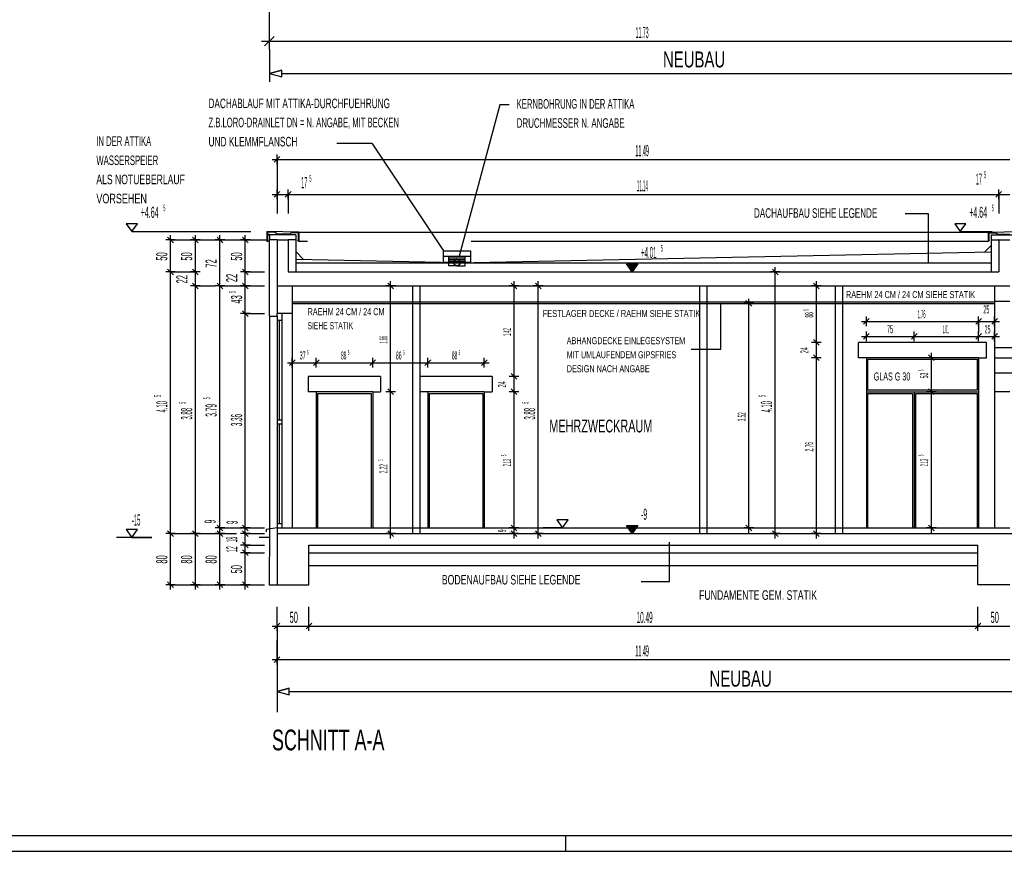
# Model space of a CAD drawing. Extents: x -0.6 to 1.54, y -0.37 to 1.17.
# Tile 32 of 79: x 0.23 to 0.54, y 0 to 0.26. Entities that reach past the tile are written whole.
import ezdxf

# ---------------------------------------------------------------- set-up
doc = ezdxf.new("R2010")
doc.units = 0
doc.linetypes.add('KCONTINUOUS', pattern=[0])
doc.layers.add('W01_---', color=7, linetype='CONTINUOUS')

msp = doc.modelspace()

# ---------------------------------------------------------------- linework, layer by layer
at = {"layer": 'W01_---', "color": 7, "linetype": 'KCONTINUOUS'}
for p, q in [((0.30701, 0.25409), (0.30701, 0.31053)), ((0.30701, 0.25159), (0.30701, 0.25659)), ((0.30451, 0.25409), (0.30951, 0.25409)), ((0.30551, 0.25259), (0.30851, 0.25559)), ((0.30701, 0.25409), (0.41999, 0.25409)), ((0.41999, 0.25409), (0.54161, 0.25409)), ((0.30702, 0.25158), (0.30702, 0.24139)), ((0.31088, 0.24503), (0.30702, 0.244)), ((0.31088, 0.24503), (0.30702, 0.244)), ((0.30702, 0.244), (0.31088, 0.24503)), ((0.30702, 0.244), (0.31088, 0.24296)), ((0.30702, 0.244), (0.31088, 0.24296)), ((0.30702, 0.244), (0.31088, 0.24296)), ((0.31088, 0.24296), (0.31088, 0.24503)), ((0.31088, 0.24296), (0.31088, 0.24503)), ((0.31088, 0.24296), (0.31088, 0.24503)), ((0.31088, 0.244), (0.61647, 0.244)), ((0.37929, 0.23414), (0.36653, 0.18662)), ((0.38223, 0.23414), (0.37929, 0.23414)), ((0.3282, 0.22216), (0.33913, 0.22216)), ((0.33913, 0.22216), (0.36165, 0.18837)), ((0.30791, 0.21703), (0.31091, 0.21703)), ((0.30851, 0.21613), (0.31031, 0.21793)), ((0.30941, 0.21553), (0.30941, 0.21853)), ((0.30941, 0.21703), (0.41992, 0.21703)), ((0.30941, 0.21703), (0.30941, 0.20127)), ((0.41992, 0.21703), (0.53921, 0.21703)), ((0.30851, 0.20514), (0.31031, 0.20694)), ((0.30941, 0.20454), (0.30941, 0.20754)), ((0.31201, 0.20514), (0.31381, 0.20694)), ((0.31291, 0.20454), (0.31291, 0.20754)), ((0.53481, 0.20514), (0.53661, 0.20694)), ((0.53571, 0.20454), (0.53571, 0.20754)), ((0.30791, 0.20604), (0.31091, 0.20604)), ((0.30941, 0.20604), (0.31291, 0.20604)), ((0.30941, 0.20604), (0.30941, 0.2013)), ((0.31141, 0.20604), (0.31441, 0.20604)), ((0.31291, 0.20604), (0.31414, 0.20604)), ((0.31291, 0.20604), (0.31291, 0.2048)), ((0.31291, 0.2048), (0.31291, 0.20004)), ((0.31414, 0.20604), (0.42036, 0.20604)), ((0.42036, 0.20604), (0.53571, 0.20604)), ((0.53421, 0.20604), (0.53721, 0.20604)), ((0.53571, 0.20604), (0.53921, 0.20604)), ((0.53571, 0.20604), (0.53571, 0.20004)), ((0.30941, 0.2013), (0.30941, 0.20004)), ((0.5064, 0.2), (0.51355, 0.2)), ((0.51355, 0.2), (0.51355, 0.18441)), ((0.26564, 0.19686), (0.26214, 0.19686)), ((0.26214, 0.19686), (0.26389, 0.19436)), ((0.26389, 0.19436), (0.26564, 0.19686)), ((0.5254, 0.19686), (0.5219, 0.19686)), ((0.5219, 0.19686), (0.52365, 0.19436)), ((0.52365, 0.19436), (0.5254, 0.19686)), ((0.26389, 0.19436), (0.28724, 0.19436)), ((0.27752, 0.19174), (0.27452, 0.19174)), ((0.27692, 0.19083), (0.27512, 0.19264)), ((0.27602, 0.19024), (0.27602, 0.19323)), ((0.27602, 0.18174), (0.27602, 0.19174)), ((0.27602, 0.19174), (0.2915, 0.19174)), ((0.28532, 0.19177), (0.28232, 0.19177)), ((0.28472, 0.19087), (0.28292, 0.19267)), ((0.28382, 0.19027), (0.28382, 0.19327)), ((0.28382, 0.18174), (0.28382, 0.19177)), ((0.28724, 0.19436), (0.30122, 0.19436)), ((0.293, 0.19177), (0.29, 0.19177)), ((0.2924, 0.19087), (0.2906, 0.19267)), ((0.2915, 0.19027), (0.2915, 0.19327)), ((0.2915, 0.17733), (0.2915, 0.19177)), ((0.2915, 0.19177), (0.30153, 0.19177)), ((0.30097, 0.19174), (0.29797, 0.19174)), ((0.30037, 0.19083), (0.29857, 0.19264)), ((0.29947, 0.19024), (0.29947, 0.19323)), ((0.29947, 0.18174), (0.29947, 0.19174)), ((0.29947, 0.19174), (0.30621, 0.19174)), ((0.30621, 0.19436), (0.30621, 0.19131)), ((0.31621, 0.19418), (0.30621, 0.19436)), ((0.30621, 0.19131), (0.30671, 0.19162)), ((0.30641, 0.19415), (0.30641, 0.19174)), ((0.3088, 0.19411), (0.30641, 0.19415)), ((0.30701, 0.19333), (0.30703, 0.19359)), ((0.31531, 0.19333), (0.30701, 0.19333)), ((0.30701, 0.19333), (0.30701, 0.19174)), ((0.30941, 0.19174), (0.30701, 0.19174)), ((0.30701, 0.16784), (0.30701, 0.19174)), ((0.30948, 0.19353), (0.3088, 0.19411)), ((0.30941, 0.19174), (0.31291, 0.19174)), ((0.30941, 0.19174), (0.30941, 0.16864)), ((0.31344, 0.19353), (0.30948, 0.19353)), ((0.31291, 0.19174), (0.31291, 0.18174)), ((0.31531, 0.19174), (0.31291, 0.19174)), ((0.31344, 0.19353), (0.31389, 0.19403)), ((0.31601, 0.19399), (0.31389, 0.19403)), ((0.31531, 0.19333), (0.31531, 0.19174)), ((0.31531, 0.19174), (0.31531, 0.18174)), ((0.31621, 0.19129), (0.31581, 0.19169)), ((0.31601, 0.19399), (0.31601, 0.19174)), ((0.31621, 0.19418), (0.31621, 0.19163)), ((0.31621, 0.19418), (0.53241, 0.19418)), ((0.31621, 0.19163), (0.31621, 0.19129)), ((0.52365, 0.19436), (0.53365, 0.19436)), ((0.53241, 0.19418), (0.54241, 0.19436)), ((0.53241, 0.19418), (0.53241, 0.19163)), ((0.53241, 0.19129), (0.5328, 0.19169)), ((0.53241, 0.19163), (0.53241, 0.19129)), ((0.53261, 0.19399), (0.53473, 0.19403)), ((0.53261, 0.19399), (0.53261, 0.19174)), ((0.53331, 0.19333), (0.53331, 0.19174)), ((0.53331, 0.19333), (0.54161, 0.19333)), ((0.53331, 0.19174), (0.53571, 0.19174)), ((0.53331, 0.19174), (0.53331, 0.18174)), ((0.53517, 0.19353), (0.53473, 0.19403)), ((0.53517, 0.19353), (0.53913, 0.19353)), ((0.53571, 0.19174), (0.53568, 0.19174)), ((0.53571, 0.19174), (0.53571, 0.18174)), ((0.53571, 0.19174), (0.53921, 0.19174)), ((0.31902, 0.19129), (0.31621, 0.19129)), ((0.36165, 0.18837), (0.37005, 0.18837)), ((0.36165, 0.18468), (0.36165, 0.18837)), ((0.37005, 0.18837), (0.37005, 0.18468)), ((0.53241, 0.19129), (0.37031, 0.19129)), ((0.53131, 0.188), (0.53331, 0.19)), ((0.31531, 0.1881), (0.31787, 0.18554)), ((0.36603, 0.18454), (0.31531, 0.1856)), ((0.36165, 0.18662), (0.37005, 0.18662)), ((0.36331, 0.18468), (0.36331, 0.18662)), ((0.36331, 0.18611), (0.36839, 0.18611)), ((0.36331, 0.18563), (0.36839, 0.18563)), ((0.36603, 0.18454), (0.53331, 0.18804)), ((0.36839, 0.18468), (0.36839, 0.18662)), ((0.27692, 0.18083), (0.27512, 0.18264)), ((0.27602, 0.18024), (0.27602, 0.18323)), ((0.28472, 0.18083), (0.28292, 0.18264)), ((0.28382, 0.18024), (0.28382, 0.18323)), ((0.30037, 0.18083), (0.29857, 0.18264)), ((0.29947, 0.18024), (0.29947, 0.18323)), ((0.31531, 0.18454), (0.53331, 0.18454)), ((0.37005, 0.18468), (0.36165, 0.18468)), ((0.36165, 0.18468), (0.37005, 0.18468)), ((0.36331, 0.18515), (0.36839, 0.18515)), ((0.36331, 0.18368), (0.36331, 0.18468)), ((0.36584, 0.18368), (0.36331, 0.18368)), ((0.36584, 0.18368), (0.36839, 0.18368)), ((0.36839, 0.18368), (0.36839, 0.18468)), ((0.419, 0.18424), (0.42075, 0.18424)), ((0.42075, 0.18174), (0.419, 0.18424)), ((0.42225, 0.18411), (0.41924, 0.18411)), ((0.41924, 0.18411), (0.42075, 0.18195)), ((0.41947, 0.18399), (0.42075, 0.18399)), ((0.42075, 0.18217), (0.41947, 0.18399)), ((0.42178, 0.18386), (0.41972, 0.18386)), ((0.41972, 0.18386), (0.42075, 0.18239)), ((0.41995, 0.18374), (0.42075, 0.18374)), ((0.42075, 0.1826), (0.41995, 0.18374)), ((0.4213, 0.18361), (0.4202, 0.18361)), ((0.4202, 0.18361), (0.42075, 0.18282)), ((0.42043, 0.18348), (0.42075, 0.18348)), ((0.42075, 0.18304), (0.42043, 0.18348)), ((0.42082, 0.18336), (0.42068, 0.18336)), ((0.42068, 0.18336), (0.42075, 0.18326)), ((0.42075, 0.18424), (0.4225, 0.18424)), ((0.4225, 0.18424), (0.42075, 0.18174)), ((0.42075, 0.18195), (0.42225, 0.18411)), ((0.42075, 0.18399), (0.42201, 0.18399)), ((0.42201, 0.18399), (0.42075, 0.18217)), ((0.42075, 0.18239), (0.42178, 0.18386)), ((0.42075, 0.18374), (0.42154, 0.18374)), ((0.42154, 0.18374), (0.42075, 0.1826)), ((0.42075, 0.18282), (0.4213, 0.18361)), ((0.42075, 0.18348), (0.42106, 0.18348)), ((0.42106, 0.18348), (0.42075, 0.18304)), ((0.42075, 0.18326), (0.42082, 0.18336)), ((0.46653, 0.18083), (0.46473, 0.18264)), ((0.46563, 0.18024), (0.46563, 0.18323)), ((0.27752, 0.18174), (0.27452, 0.18174)), ((0.27602, 0.09964), (0.27602, 0.18174)), ((0.27602, 0.18174), (0.28382, 0.18174)), ((0.28532, 0.18174), (0.28232, 0.18174)), ((0.28382, 0.17733), (0.28382, 0.18174)), ((0.30097, 0.18174), (0.29797, 0.18174)), ((0.29947, 0.17733), (0.29947, 0.18174)), ((0.29947, 0.18174), (0.30547, 0.18174)), ((0.31291, 0.18174), (0.53571, 0.18174)), ((0.46713, 0.18174), (0.46413, 0.18174)), ((0.46563, 0.09964), (0.46563, 0.18174)), ((0.28532, 0.17733), (0.28232, 0.17733)), ((0.28472, 0.17643), (0.28292, 0.17823)), ((0.28382, 0.17583), (0.28382, 0.17883)), ((0.28382, 0.09964), (0.28382, 0.17733)), ((0.28382, 0.17733), (0.29, 0.17733)), ((0.293, 0.17733), (0.29, 0.17733)), ((0.2924, 0.17643), (0.2906, 0.17823)), ((0.2915, 0.17583), (0.2915, 0.17883)), ((0.2915, 0.10144), (0.2915, 0.17733)), ((0.2915, 0.17733), (0.30295, 0.17733)), ((0.30097, 0.17733), (0.29797, 0.17733)), ((0.30037, 0.17643), (0.29857, 0.17823)), ((0.29947, 0.17583), (0.29947, 0.17883)), ((0.29947, 0.16864), (0.29947, 0.17733)), ((0.29947, 0.17733), (0.30547, 0.17733)), ((0.30941, 0.17733), (0.53921, 0.17733)), ((0.31421, 0.17733), (0.31421, 0.16864)), ((0.34652, 0.17733), (0.34352, 0.17733)), ((0.34592, 0.17643), (0.34412, 0.17823)), ((0.34502, 0.17583), (0.34502, 0.17883)), ((0.34502, 0.14413), (0.34502, 0.17733)), ((0.35191, 0.17733), (0.35191, 0.09964)), ((0.35421, 0.17733), (0.35421, 0.09964)), ((0.38524, 0.17733), (0.38224, 0.17733)), ((0.38464, 0.17643), (0.38284, 0.17823)), ((0.38374, 0.17583), (0.38374, 0.17883)), ((0.38374, 0.14894), (0.38374, 0.17733)), ((0.39284, 0.17733), (0.38984, 0.17733)), ((0.39223, 0.17643), (0.39043, 0.17823)), ((0.39133, 0.17583), (0.39133, 0.17883)), ((0.39133, 0.09964), (0.39133, 0.17733)), ((0.44191, 0.17733), (0.44191, 0.09964)), ((0.44421, 0.17733), (0.44421, 0.09964)), ((0.48003, 0.17733), (0.47703, 0.17733)), ((0.47943, 0.17643), (0.47763, 0.17823)), ((0.47853, 0.17583), (0.47853, 0.17883)), ((0.47853, 0.15964), (0.47853, 0.17733)), ((0.48441, 0.17733), (0.48441, 0.09964)), ((0.48671, 0.17733), (0.48671, 0.09964)), ((0.53441, 0.17733), (0.53441, 0.14413)), ((0.45736, 0.17034), (0.45736, 0.17333)), ((0.29947, 0.16713), (0.29947, 0.17014)), ((0.31421, 0.17233), (0.53441, 0.17233)), ((0.31421, 0.17184), (0.53441, 0.17184)), ((0.44861, 0.15748), (0.44861, 0.17194)), ((0.45887, 0.17184), (0.45586, 0.17184)), ((0.45826, 0.17094), (0.45646, 0.17274)), ((0.45736, 0.10144), (0.45736, 0.17184)), ((0.53441, 0.17253), (0.53921, 0.17253)), ((0.30097, 0.16864), (0.29797, 0.16864)), ((0.30037, 0.16774), (0.29857, 0.16954)), ((0.29947, 0.10144), (0.29947, 0.16864)), ((0.29947, 0.16864), (0.30547, 0.16864)), ((0.30701, 0.16784), (0.30941, 0.16784)), ((0.30701, 0.16784), (0.30701, 0.1011)), ((0.31421, 0.16864), (0.30941, 0.16864)), ((0.30941, 0.16784), (0.30941, 0.16864)), ((0.30941, 0.16784), (0.30941, 0.10144)), ((0.31091, 0.16864), (0.31091, 0.10144)), ((0.31421, 0.16864), (0.31421, 0.10144)), ((0.49331, 0.16531), (0.49511, 0.16711)), ((0.49421, 0.16471), (0.49421, 0.16771)), ((0.52851, 0.16531), (0.53031, 0.16711)), ((0.52941, 0.16471), (0.52941, 0.16771)), ((0.53351, 0.16531), (0.53531, 0.16711)), ((0.53441, 0.16471), (0.53441, 0.16771)), ((0.31091, 0.16653), (0.30941, 0.16653)), ((0.31006, 0.16653), (0.31006, 0.13528)), ((0.49271, 0.16621), (0.49571, 0.16621)), ((0.49421, 0.16621), (0.50868, 0.16621)), ((0.50868, 0.16621), (0.52941, 0.16621)), ((0.52791, 0.16621), (0.53091, 0.16621)), ((0.52941, 0.16621), (0.53441, 0.16621)), ((0.52941, 0.16621), (0.52941, 0.16283)), ((0.53291, 0.16621), (0.53591, 0.16621)), ((0.53441, 0.16621), (0.53441, 0.16281)), ((0.47853, 0.15814), (0.47853, 0.16114)), ((0.49271, 0.1615), (0.49571, 0.1615)), ((0.49331, 0.1606), (0.49511, 0.1624)), ((0.49421, 0.16), (0.49421, 0.163)), ((0.49421, 0.1615), (0.49903, 0.1615)), ((0.49903, 0.1615), (0.50921, 0.1615)), ((0.50771, 0.1615), (0.51071, 0.1615)), ((0.50831, 0.1606), (0.51011, 0.1624)), ((0.50921, 0.16), (0.50921, 0.163)), ((0.50921, 0.1615), (0.51649, 0.1615)), ((0.51649, 0.1615), (0.52941, 0.1615)), ((0.52791, 0.1615), (0.53091, 0.1615)), ((0.52851, 0.1606), (0.53031, 0.1624)), ((0.52941, 0.16), (0.52941, 0.163)), ((0.52941, 0.1615), (0.52973, 0.1615)), ((0.52973, 0.1615), (0.53441, 0.1615)), ((0.53291, 0.1615), (0.53591, 0.1615)), ((0.53351, 0.1606), (0.53531, 0.1624)), ((0.53441, 0.16), (0.53441, 0.163)), ((0.43929, 0.15748), (0.44861, 0.15748)), ((0.48003, 0.15964), (0.47703, 0.15964)), ((0.47943, 0.15873), (0.47763, 0.16053)), ((0.47853, 0.15483), (0.47853, 0.15964)), ((0.49171, 0.15483), (0.49171, 0.15964)), ((0.53191, 0.15964), (0.49171, 0.15964)), ((0.53191, 0.15483), (0.53191, 0.15964)), ((0.53441, 0.15804), (0.61441, 0.15804)), ((0.31421, 0.15177), (0.31421, 0.15476)), ((0.32171, 0.15177), (0.32171, 0.15476)), ((0.33941, 0.15177), (0.33941, 0.15476)), ((0.35671, 0.15177), (0.35671, 0.15476)), ((0.37441, 0.15177), (0.37441, 0.15476)), ((0.48003, 0.15483), (0.47703, 0.15483)), ((0.47943, 0.15394), (0.47763, 0.15573)), ((0.47853, 0.15333), (0.47853, 0.15634)), ((0.47853, 0.09964), (0.47853, 0.15483)), ((0.49421, 0.15483), (0.49171, 0.15483)), ((0.49421, 0.15483), (0.49421, 0.10144)), ((0.52941, 0.15483), (0.49421, 0.15483)), ((0.51608, 0.15483), (0.51308, 0.15483)), ((0.51548, 0.15394), (0.51368, 0.15573)), ((0.51458, 0.15333), (0.51458, 0.15634)), ((0.51458, 0.14413), (0.51458, 0.15483)), ((0.52941, 0.15483), (0.52941, 0.10144)), ((0.52941, 0.15483), (0.53191, 0.15483)), ((0.53441, 0.15483), (0.61791, 0.15483)), ((0.31271, 0.15326), (0.31571, 0.15326)), ((0.31331, 0.15236), (0.31511, 0.15417)), ((0.31421, 0.15326), (0.3149, 0.15326)), ((0.3149, 0.15326), (0.32171, 0.15326)), ((0.32021, 0.15326), (0.32321, 0.15326)), ((0.32081, 0.15236), (0.32261, 0.15417)), ((0.32171, 0.15326), (0.32788, 0.15326)), ((0.32788, 0.15326), (0.33941, 0.15326)), ((0.33791, 0.15326), (0.34091, 0.15326)), ((0.33851, 0.15236), (0.34031, 0.15417)), ((0.33941, 0.15326), (0.34506, 0.15326)), ((0.34506, 0.15326), (0.35671, 0.15326)), ((0.35521, 0.15326), (0.35821, 0.15326)), ((0.35581, 0.15236), (0.35761, 0.15417)), ((0.35671, 0.15326), (0.36262, 0.15326)), ((0.36262, 0.15326), (0.37441, 0.15326)), ((0.37291, 0.15326), (0.37591, 0.15326)), ((0.37351, 0.15236), (0.37531, 0.15417)), ((0.49471, 0.14464), (0.49471, 0.15434)), ((0.49471, 0.15434), (0.52891, 0.15434)), ((0.52891, 0.15434), (0.52891, 0.14464)), ((0.31921, 0.14894), (0.31921, 0.14413)), ((0.34191, 0.14894), (0.31921, 0.14894)), ((0.34191, 0.14894), (0.34191, 0.14413)), ((0.35421, 0.14894), (0.35421, 0.14413)), ((0.37691, 0.14894), (0.35421, 0.14894)), ((0.37691, 0.14894), (0.37691, 0.14413)), ((0.38524, 0.14894), (0.38224, 0.14894)), ((0.38464, 0.14804), (0.38284, 0.14983)), ((0.38374, 0.14743), (0.38374, 0.15043)), ((0.38374, 0.14413), (0.38374, 0.14894)), ((0.53441, 0.15003), (0.61791, 0.15003)), ((0.34502, 0.14264), (0.34502, 0.14564)), ((0.38374, 0.14264), (0.38374, 0.14564)), ((0.51458, 0.14264), (0.51458, 0.14564)), ((0.32171, 0.14413), (0.31921, 0.14413)), ((0.32171, 0.14413), (0.32171, 0.10144)), ((0.33941, 0.14413), (0.32171, 0.14413)), ((0.32221, 0.14363), (0.33891, 0.14363)), ((0.32221, 0.10144), (0.32221, 0.14363)), ((0.33891, 0.14363), (0.33891, 0.10144)), ((0.33941, 0.14413), (0.33941, 0.10144)), ((0.33941, 0.14413), (0.34191, 0.14413)), ((0.34652, 0.14413), (0.34352, 0.14413)), ((0.34592, 0.14323), (0.34412, 0.14503)), ((0.34502, 0.09964), (0.34502, 0.14413)), ((0.35671, 0.14413), (0.35421, 0.14413)), ((0.35671, 0.14413), (0.35671, 0.10144)), ((0.37441, 0.14413), (0.35671, 0.14413)), ((0.35721, 0.10144), (0.35721, 0.14363)), ((0.35721, 0.14363), (0.37391, 0.14363)), ((0.37391, 0.14363), (0.37391, 0.10144)), ((0.37441, 0.14413), (0.37441, 0.10144)), ((0.37441, 0.14413), (0.37691, 0.14413)), ((0.38524, 0.14413), (0.38224, 0.14413)), ((0.38464, 0.14323), (0.38284, 0.14503)), ((0.38374, 0.10144), (0.38374, 0.14413)), ((0.49421, 0.14413), (0.52941, 0.14413)), ((0.52891, 0.14464), (0.49471, 0.14464)), ((0.49471, 0.14363), (0.50871, 0.14363)), ((0.49471, 0.10144), (0.49471, 0.14363)), ((0.50871, 0.14363), (0.50871, 0.10144)), ((0.50921, 0.14413), (0.50921, 0.10144)), ((0.50971, 0.14363), (0.52891, 0.14363)), ((0.50971, 0.10144), (0.50971, 0.14363)), ((0.51608, 0.14413), (0.51308, 0.14413)), ((0.51548, 0.14323), (0.51368, 0.14503)), ((0.51458, 0.10144), (0.51458, 0.14413)), ((0.52891, 0.14363), (0.52891, 0.10144)), ((0.53441, 0.14413), (0.53441, 0.10144)), ((0.53921, 0.14413), (0.53441, 0.14413)), ((0.31091, 0.13528), (0.30941, 0.13528)), ((0.31091, 0.13399), (0.30941, 0.13399)), ((0.31006, 0.13399), (0.31006, 0.10274)), ((0.2924, 0.10054), (0.2906, 0.10233)), ((0.2915, 0.09993), (0.2915, 0.10293)), ((0.30037, 0.10054), (0.29857, 0.10233)), ((0.29947, 0.09993), (0.29947, 0.10293)), ((0.31091, 0.10274), (0.30941, 0.10274)), ((0.38464, 0.10054), (0.38284, 0.10233)), ((0.38374, 0.09993), (0.38374, 0.10293)), ((0.40066, 0.10394), (0.39716, 0.10394)), ((0.39716, 0.10394), (0.39891, 0.10144)), ((0.39891, 0.10144), (0.40066, 0.10394)), ((0.419, 0.10214), (0.42075, 0.10214)), ((0.42075, 0.09964), (0.419, 0.10214)), ((0.42225, 0.10201), (0.41924, 0.10201)), ((0.41924, 0.10201), (0.42075, 0.09985)), ((0.41947, 0.10189), (0.42075, 0.10189)), ((0.42075, 0.10007), (0.41947, 0.10189)), ((0.42075, 0.10214), (0.4225, 0.10214)), ((0.4225, 0.10214), (0.42075, 0.09964)), ((0.42075, 0.09985), (0.42225, 0.10201)), ((0.42075, 0.10189), (0.42201, 0.10189)), ((0.42201, 0.10189), (0.42075, 0.10007)), ((0.45826, 0.10054), (0.45646, 0.10233)), ((0.45736, 0.09993), (0.45736, 0.10293)), ((0.51548, 0.10054), (0.51368, 0.10233)), ((0.51458, 0.09993), (0.51458, 0.10293)), ((0.26564, 0.10094), (0.26214, 0.10094)), ((0.26214, 0.10094), (0.26389, 0.09844)), ((0.26389, 0.09844), (0.26564, 0.10094)), ((0.27752, 0.09964), (0.27452, 0.09964)), ((0.27692, 0.09873), (0.27512, 0.10054)), ((0.27602, 0.09814), (0.27602, 0.10113)), ((0.27602, 0.08363), (0.27602, 0.09964)), ((0.27602, 0.09964), (0.2915, 0.09964)), ((0.28532, 0.09964), (0.28232, 0.09964)), ((0.28472, 0.09873), (0.28292, 0.10054)), ((0.28382, 0.09814), (0.28382, 0.10113)), ((0.28382, 0.08363), (0.28382, 0.09964)), ((0.293, 0.10144), (0.29, 0.10144)), ((0.293, 0.09964), (0.29, 0.09964)), ((0.2924, 0.09873), (0.2906, 0.10054)), ((0.2915, 0.09964), (0.2915, 0.10144)), ((0.2915, 0.10144), (0.29947, 0.10144)), ((0.2915, 0.09814), (0.2915, 0.10113)), ((0.2915, 0.08363), (0.2915, 0.09964)), ((0.2915, 0.09964), (0.29672, 0.09964)), ((0.30097, 0.10144), (0.29797, 0.10144)), ((0.30097, 0.09964), (0.29797, 0.09964)), ((0.30037, 0.09873), (0.29857, 0.10054)), ((0.29947, 0.09964), (0.29947, 0.10144)), ((0.29947, 0.10144), (0.30547, 0.10144)), ((0.29947, 0.09814), (0.29947, 0.10113)), ((0.29947, 0.09604), (0.29947, 0.09964)), ((0.29947, 0.09964), (0.30547, 0.09964)), ((0.30941, 0.10144), (0.30599, 0.10095)), ((0.30599, 0.10095), (0.30599, 0.10019)), ((0.30701, 0.1011), (0.30698, 0.08363)), ((0.30941, 0.10144), (0.53921, 0.10144)), ((0.30941, 0.10144), (0.30941, 0.09564)), ((0.30941, 0.09964), (0.61791, 0.09964)), ((0.34652, 0.09964), (0.34352, 0.09964)), ((0.34592, 0.09873), (0.34412, 0.10054)), ((0.34502, 0.09814), (0.34502, 0.10113)), ((0.38524, 0.10144), (0.38224, 0.10144)), ((0.38524, 0.09964), (0.38224, 0.09964)), ((0.38464, 0.09873), (0.38284, 0.10054)), ((0.38374, 0.09964), (0.38374, 0.10144)), ((0.38374, 0.09814), (0.38374, 0.10113)), ((0.39284, 0.09964), (0.38984, 0.09964)), ((0.39223, 0.09873), (0.39043, 0.10054)), ((0.39133, 0.09814), (0.39133, 0.10113)), ((0.39652, 0.10144), (0.39291, 0.10144)), ((0.39891, 0.10144), (0.39652, 0.10144)), ((0.42178, 0.10176), (0.41972, 0.10176)), ((0.41972, 0.10176), (0.42075, 0.10029)), ((0.41995, 0.10163), (0.42075, 0.10163)), ((0.42075, 0.1005), (0.41995, 0.10163)), ((0.4213, 0.10151), (0.4202, 0.10151)), ((0.4202, 0.10151), (0.42075, 0.10073)), ((0.42043, 0.10139), (0.42075, 0.10139)), ((0.42075, 0.10094), (0.42043, 0.10139)), ((0.42082, 0.10126), (0.42068, 0.10126)), ((0.42068, 0.10126), (0.42075, 0.10116)), ((0.42075, 0.10029), (0.42178, 0.10176)), ((0.42075, 0.10163), (0.42154, 0.10163)), ((0.42154, 0.10163), (0.42075, 0.1005)), ((0.42075, 0.10073), (0.4213, 0.10151)), ((0.42075, 0.10139), (0.42106, 0.10139)), ((0.42106, 0.10139), (0.42075, 0.10094)), ((0.42075, 0.10116), (0.42082, 0.10126)), ((0.45887, 0.10144), (0.45586, 0.10144)), ((0.46713, 0.09964), (0.46413, 0.09964)), ((0.46653, 0.09873), (0.46473, 0.10054)), ((0.46563, 0.09814), (0.46563, 0.10113)), ((0.48003, 0.09964), (0.47703, 0.09964)), ((0.47943, 0.09873), (0.47763, 0.10054)), ((0.47853, 0.09814), (0.47853, 0.10113)), ((0.51608, 0.10144), (0.51308, 0.10144)), ((0.27014, 0.09844), (0.25909, 0.09844)), ((0.26389, 0.09844), (0.27014, 0.09844)), ((0.30097, 0.09604), (0.29797, 0.09604)), ((0.30037, 0.09514), (0.29857, 0.09693)), ((0.29947, 0.09453), (0.29947, 0.09753)), ((0.29947, 0.09363), (0.29947, 0.09604)), ((0.29947, 0.09604), (0.30547, 0.09604)), ((0.30701, 0.09844), (0.30386, 0.09844)), ((0.31941, 0.09604), (0.52921, 0.09604)), ((0.31941, 0.08363), (0.31941, 0.09604)), ((0.43243, 0.08467), (0.43243, 0.09693)), ((0.52921, 0.08363), (0.52921, 0.09604)), ((0.30097, 0.09363), (0.29797, 0.09363)), ((0.30037, 0.09274), (0.29857, 0.09453)), ((0.29947, 0.09214), (0.29947, 0.09514)), ((0.29947, 0.08363), (0.29947, 0.09363)), ((0.29947, 0.09363), (0.30547, 0.09363)), ((0.30941, 0.09564), (0.30941, 0.08363)), ((0.31941, 0.09363), (0.52921, 0.09363)), ((0.31941, 0.08964), (0.52921, 0.08964)), ((0.27752, 0.08363), (0.27452, 0.08363)), ((0.27692, 0.08274), (0.27512, 0.08453)), ((0.27602, 0.08214), (0.27602, 0.08514)), ((0.27602, 0.08363), (0.29304, 0.08363)), ((0.28532, 0.08363), (0.28232, 0.08363)), ((0.28472, 0.08274), (0.28292, 0.08453)), ((0.28382, 0.08214), (0.28382, 0.08514)), ((0.293, 0.08363), (0.29, 0.08363)), ((0.2924, 0.08274), (0.2906, 0.08453)), ((0.2915, 0.08214), (0.2915, 0.08514)), ((0.2915, 0.08363), (0.30399, 0.08363)), ((0.30097, 0.08363), (0.29797, 0.08363)), ((0.30037, 0.08274), (0.29857, 0.08453)), ((0.29947, 0.08214), (0.29947, 0.08514)), ((0.29947, 0.08363), (0.30547, 0.08363)), ((0.30698, 0.08363), (0.30941, 0.08363)), ((0.30941, 0.08363), (0.31941, 0.08363)), ((0.4236, 0.08467), (0.43243, 0.08467)), ((0.53921, 0.08363), (0.52921, 0.08363)), ((0.30941, 0.07063), (0.30941, 0.07663)), ((0.31941, 0.07063), (0.31941, 0.07663)), ((0.52921, 0.07063), (0.52921, 0.07663)), ((0.30851, 0.06973), (0.31031, 0.07153)), ((0.30941, 0.06913), (0.30941, 0.07213)), ((0.31851, 0.06973), (0.32031, 0.07153)), ((0.31941, 0.06913), (0.31941, 0.07213)), ((0.52831, 0.06973), (0.53011, 0.07153)), ((0.52921, 0.06913), (0.52921, 0.07213)), ((0.30791, 0.07063), (0.31091, 0.07063)), ((0.30941, 0.07063), (0.3115, 0.07063)), ((0.30941, 0.07063), (0.30941, 0.04369)), ((0.3115, 0.07063), (0.31941, 0.07063)), ((0.31791, 0.07063), (0.32091, 0.07063)), ((0.31941, 0.07063), (0.4203, 0.07063)), ((0.4203, 0.07063), (0.52921, 0.07063)), ((0.52771, 0.07063), (0.53071, 0.07063)), ((0.52921, 0.07063), (0.5313, 0.07063)), ((0.5313, 0.07063), (0.53921, 0.07063)), ((0.30941, 0.06013), (0.30941, 0.06613)), ((0.30791, 0.06013), (0.31091, 0.06013)), ((0.30851, 0.05923), (0.31031, 0.06103)), ((0.30941, 0.05863), (0.30941, 0.06163)), ((0.30941, 0.06013), (0.41992, 0.06013)), ((0.41992, 0.06013), (0.53921, 0.06013)), ((0.31326, 0.05119), (0.30941, 0.05015)), ((0.31326, 0.05119), (0.30941, 0.05015)), ((0.30941, 0.05015), (0.31326, 0.05119)), ((0.30941, 0.05015), (0.31326, 0.04912)), ((0.30941, 0.05015), (0.31326, 0.04912)), ((0.30941, 0.05015), (0.31326, 0.04912)), ((0.31326, 0.04912), (0.31326, 0.05119)), ((0.31326, 0.04912), (0.31326, 0.05119)), ((0.31326, 0.04912), (0.31326, 0.05119)), ((0.31326, 0.05015), (0.69671, 0.05015)), ((0.4, 0), (0.4, 0.005))]:
    msp.add_line(p, q, dxfattribs=at)
at = {"layer": 'W01_---', "color": 31, "linetype": 'KCONTINUOUS'}
for p, q in [((0.30678, 0.19361), (0.30676, 0.19336)), ((0.30676, 0.19341), (0.30701, 0.1934)), ((0.30676, 0.1934), (0.30701, 0.19337)), ((0.30676, 0.19337), (0.30701, 0.19336)), ((0.30677, 0.19355), (0.30702, 0.19354)), ((0.30677, 0.19354), (0.30702, 0.19351)), ((0.30677, 0.19351), (0.30702, 0.1935)), ((0.30677, 0.1935), (0.30702, 0.19347)), ((0.30677, 0.19347), (0.30702, 0.19346)), ((0.30677, 0.19346), (0.30702, 0.19344)), ((0.30677, 0.19344), (0.30701, 0.19341)), ((0.30678, 0.1936), (0.30703, 0.19357)), ((0.30678, 0.19358), (0.30703, 0.19355)), ((0.3068, 0.19357), (0.30703, 0.19355)), ((0.30682, 0.19357), (0.30703, 0.19355)), ((0.30684, 0.19357), (0.30703, 0.19355)), ((0.30686, 0.19357), (0.30703, 0.19355)), ((0.30688, 0.19357), (0.30703, 0.19355)), ((0.3069, 0.19357), (0.30703, 0.19355)), ((0.30692, 0.19356), (0.30703, 0.19355)), ((0.30694, 0.19356), (0.30703, 0.19355)), ((0.30696, 0.19356), (0.30703, 0.19355)), ((0.30698, 0.19356), (0.30703, 0.19355)), ((0.30703, 0.19359), (0.30701, 0.19333))]:
    msp.add_line(p, q, dxfattribs=at)
at = {"layer": 'W01_---', "color": 7, "linetype": 'KCONTINUOUS'}
for points in [[(0, 0), (1.168, 0), (1.168, 0.8), (0, 0.8), (0, 0), (0, 0)], [(0.02, 0.005), (1.163, 0.005), (1.163, 0.795), (0.02, 0.795), (0.02, 0.005), (0.02, 0.005)]]:
    msp.add_lwpolyline(points, dxfattribs=at)
msp.add_circle((0.36584, 0.18468), 0.001, dxfattribs=at)

# ---------------------------------------------------------------- texts
at = {"layer": 'W01_---', "color": 7}
for s, height, width, p in [('11.73 ', 0.0035, 0.277314, (0.42187, 0.25509, 61)), ('NEUBAU', 0.005, 0.7, (0.43043, 0.24587, 61)), ('DACHABLAUF MIT ATTIKA-DURCHFUEHRUNG', 0.003, 0.6415, (0.28793, 0.23309, 61)), ('KERNBOHRUNG IN DER ATTIKA ', 0.003, 0.6, (0.38456, 0.23293, 61)), ('Z.B.LORO-DRAINLET DN = N. ANGABE, MIT BECKEN', 0.003, 0.597477, (0.28793, 0.22709, 61)), ('DRUCHMESSER N. ANGABE ', 0.003, 0.621794, (0.38456, 0.22693, 61)), ('IN DER ATTIKA ', 0.003, 0.598282, (0.25277, 0.22124, 61)), ('UND KLEMMFLANSCH', 0.003, 0.651812, (0.28793, 0.22109, 61)), ('11.49 ', 0.0035, 0.288, (0.42179, 0.21803, 61)), ('WASSERSPEIER', 0.003, 0.604083, (0.25277, 0.21524, 61)), ('5 ', 0.0021, 0.333333, (0.5311, 0.21113, 61)), ('ALS NOTUEBERLAUF ', 0.003, 0.672771, (0.25277, 0.20924, 61)), ('17', 0.0035, 0.3, (0.31697, 0.20799, 61)), ('5 ', 0.0021, 0.333333, (0.31956, 0.21003, 61)), ('11.14 ', 0.0035, 0.237314, (0.42223, 0.20704, 61)), ('17', 0.0035, 0.3, (0.52851, 0.20909, 61)), ('VORSEHEN', 0.003, 0.703875, (0.25277, 0.20324, 61)), ('+4.64 ', 0.0035, 0.378629, (0.26669, 0.19869, 61)), ('5 ', 0.0021, 0.333333, (0.27376, 0.20073, 61)), ('DACHAUFBAU SIEHE LEGENDE', 0.003, 0.633153, (0.45897, 0.1987, 61)), ('+4.64 ', 0.0035, 0.378686, (0.52645, 0.19869, 61)), ('5 ', 0.0021, 0.333333, (0.53352, 0.20073, 61)), ('+4.01 ', 0.0035, 0.328, (0.42354, 0.18607, 61)), ('5 ', 0.0021, 0.333333, (0.42975, 0.18811, 61)), ('RAEHM 24 CM / 24 CM SIEHE STATIK ', 0.0022, 0.622683, (0.48783, 0.17352, 61)), ('RAEHM 24 CM / 24 CM', 0.0022, 0.645933, (0.319, 0.16816, 61)), ('FESTLAGER DECKE / RAEHM SIEHE STATIK ', 0.0022, 0.634636, (0.39271, 0.16758, 61)), ('25', 0.0025, 0.4, (0.5309, 0.16871, 61)), ('1.76', 0.0025, 0.3033, (0.51029, 0.16721, 61)), ('SIEHE STATIK', 0.0022, 0.57322, (0.319, 0.16376, 61)), ('75', 0.0025, 0.42, (0.50065, 0.1625, 61)), ('1.01', 0.0025, 0.24, (0.51811, 0.1625, 61)), ('25', 0.0025, 0.4, (0.53128, 0.16244, 61)), ('ABHANGDECKE EINLEGESYSTEM ', 0.0022, 0.675145, (0.40025, 0.15906, 61)), ('37', 0.0025, 0.4, (0.31653, 0.15427, 61)), ('5 ', 0.0015, 0.333333, (0.31888, 0.15572, 61)), ('88', 0.0025, 0.36, (0.3295, 0.15427, 61)), ('5 ', 0.0015, 0.333333, (0.33162, 0.15572, 61)), ('86', 0.0025, 0.3868, (0.34668, 0.15427, 61)), ('5 ', 0.0015, 0.333333, (0.34893, 0.15572, 61)), ('88', 0.0025, 0.36, (0.36424, 0.15427, 61)), ('5 ', 0.0015, 0.333333, (0.36637, 0.15572, 61)), ('MIT UMLAUFENDEM GIPSFRIES ', 0.0022, 0.608473, (0.40025, 0.15465, 61)), ('DESIGN NACH ANGABE', 0.0022, 0.649823, (0.40025, 0.15026, 61)), ('GLAS G 30 ', 0.0025, 0.536267, (0.49652, 0.14768, 61)), ('MEHRZWECKRAUM ', 0.004, 0.635904, (0.39479, 0.13139, 61)), ('-15 ', 0.0035, 0.32, (0.26388, 0.10215, 61)), ('-9', 0.0035, 0.373286, (0.42354, 0.10397, 61)), ('BODENAUFBAU SIEHE LEGENDE ', 0.003, 0.679467, (0.36109, 0.08369, 61)), ('FUNDAMENTE GEM. STATIK', 0.003, 0.680197, (0.44176, 0.07888, 61)), ('50', 0.0035, 0.42, (0.31335, 0.07163, 61)), ('10.49 ', 0.0035, 0.344, (0.42216, 0.07163, 61)), ('50', 0.0035, 0.42, (0.53315, 0.07163, 61)), ('11.49 ', 0.0035, 0.288, (0.42179, 0.06113, 61)), ('NEUBAU', 0.005, 0.7, (0.44503, 0.05165, 61)), ('SCHNITT A-A ', 0.0065, 0.646154, (0.30784, 0.03167, 61))]:
    msp.add_text(s, height=height, dxfattribs=dict(at, width=width)).set_placement(p)
for s, height, width, p in [('50', 0.0035, 0.42, (0.27502, 0.18526, 61)), ('50', 0.0035, 0.42, (0.28282, 0.18527, 61)), ('50', 0.0035, 0.42, (0.29847, 0.18526, 61)), ('72', 0.0035, 0.42, (0.2905, 0.18307, 61)), ('22', 0.0035, 0.4, (0.28132, 0.17812, 61)), ('22', 0.0035, 0.4, (0.29697, 0.17852, 61)), ('5 ', 0.0021, 0.333333, (0.29643, 0.1751, 61)), ('43', 0.0035, 0.4, (0.29847, 0.17181, 61)), ('5 ', 0.0015, 0.333333, (0.47607, 0.16955, 61)), ('88', 0.0025, 0.36, (0.47753, 0.16742, 61)), ('1.66', 0.0025, 0.2967, (0.34402, 0.15927, 61)), ('1.42', 0.0025, 0.3, (0.38274, 0.16163, 61)), ('24', 0.0025, 0.42, (0.47603, 0.15618, 61)), ('5 ', 0.0015, 0.333333, (0.51213, 0.15061, 61)), ('53', 0.0025, 0.38, (0.51358, 0.14835, 61)), ('24', 0.0025, 0.42, (0.38124, 0.14548, 61)), ('5 ', 0.0021, 0.333333, (0.27298, 0.1425, 61)), ('5 ', 0.0021, 0.333333, (0.28846, 0.14175, 61)), ('5 ', 0.0021, 0.333333, (0.46259, 0.1425, 61)), ('4.10', 0.0035, 0.31, (0.27502, 0.13769, 61)), ('5 ', 0.0021, 0.333333, (0.28078, 0.14037, 61)), ('3.79', 0.0035, 0.353357, (0.2905, 0.13631, 61)), ('5 ', 0.0021, 0.333333, (0.38829, 0.14037, 61)), ('4.10', 0.0035, 0.31, (0.46463, 0.13769, 61)), ('3.88', 0.0035, 0.32, (0.28282, 0.13542, 61)), ('3.36', 0.0035, 0.333357, (0.29847, 0.13336, 61)), ('3.88', 0.0035, 0.32, (0.39034, 0.13542, 61)), ('3.52', 0.0025, 0.34, (0.45637, 0.13492, 61)), ('2.76', 0.0025, 0.3633, (0.47753, 0.12542, 61)), ('5 ', 0.0015, 0.333333, (0.38129, 0.12394, 61)), ('5 ', 0.0015, 0.333333, (0.51213, 0.12394, 61)), ('5 ', 0.0015, 0.333333, (0.34256, 0.12245, 61)), ('2.22', 0.0025, 0.35, (0.34402, 0.11859, 61)), ('2.13', 0.0025, 0.28, (0.38274, 0.12078, 61)), ('2.13', 0.0025, 0.28, (0.51358, 0.12078, 61)), ('9 ', 0.0035, 0.346571, (0.29017, 0.10286, 61)), ('9 ', 0.0035, 0.346571, (0.29709, 0.10262, 61)), ('9 ', 0.0025, 0.3468, (0.38124, 0.10011, 61)), ('18', 0.0035, 0.26, (0.29697, 0.09693, 61)), ('12', 0.0035, 0.28, (0.29697, 0.09385, 61)), ('80', 0.0035, 0.4, (0.27502, 0.09024, 61)), ('80', 0.0035, 0.4, (0.28282, 0.09024, 61)), ('80', 0.0035, 0.4, (0.2905, 0.09024, 61)), ('50', 0.0035, 0.42, (0.29847, 0.08716, 61))]:
    msp.add_text(s, height=height, rotation=90.0027, dxfattribs=dict(at, width=width)).set_placement(p)

doc.saveas('drawing.dxf')
